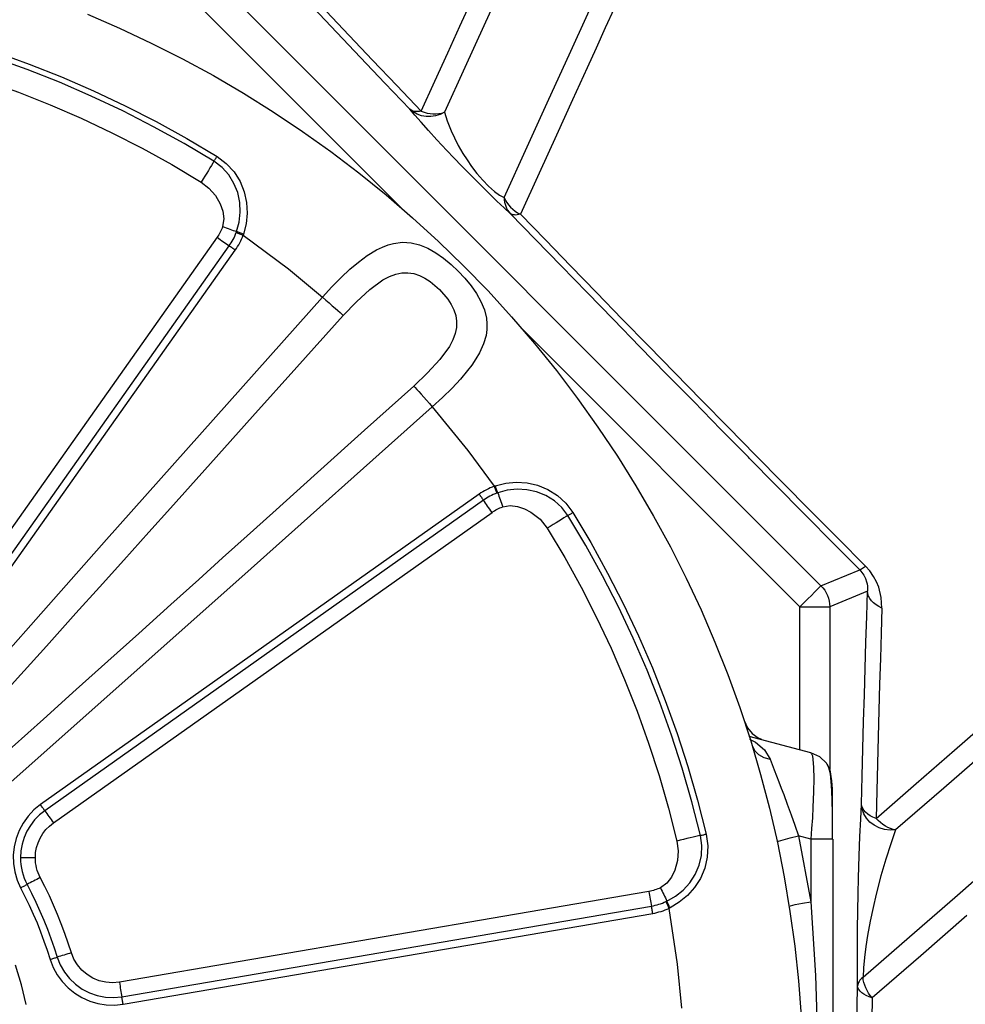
# Model space of a CAD drawing. Header units: millimetres. Extents: x 196 to 1773810, y -221320 to 153872.
# Tile 223 of 256: x 1164071 to 1164389, y -195476 to -195145. Entities that reach past the tile are written whole.
import ezdxf

# ---------------------------------------------------------------- set-up
doc = ezdxf.new("R2010")
doc.units = ezdxf.units.MM
doc.layers.get('Defpoints').update_dxf_attribs({"lineweight": 18})
doc.layers.add('00_Основной', color=163, linetype='Continuous', lineweight=40)
doc.layers.add('ТМ-размеры', color=25, linetype='Continuous', lineweight=20)
doc.styles.add('SFINKS', font='SFINKS.shx', dxfattribs={"width": 0.7, "oblique": 15})
doc.dimstyles.new('кира-50', dxfattribs={"dimtxt": 150, "dimasz": 40, "dimexe": 15, "dimexo": 0, "dimgap": 20, "dimtad": 1, "dimdec": 0, "dimrnd": 5, "dimdsep": 46, "dimtxsty": 'SFINKS', "dimblk1": 'OBLIQUE', "dimblk2": 'OBLIQUE', "dimsah": 1, "dimcen": 2.5, "dimclrd": 252, "dimclre": 252, "dimclrt": 252, "dimadec": 0, "dimazin": 0, "dimtfac": 1, "dimtdec": 0, "dimtofl": 0, "dimtmove": 0, "dimatfit": 3, "dimldrblk": 'OBLIQUE', "dimfxl": 15, "dimtfill": 1, "dimtolj": 1, "dimtzin": 0, "dimlwd": 20, "dimlwe": 20, "dimarcsym": 0})

# ---------------------------------------------------------------- blocks, each defined once
blk = doc.blocks.new('_Oblique')
at = {"color": 0, "linetype": 'ByBlock', "lineweight": -2}
blk.add_line((-0.5, -0.5), (0.5, 0.5), dxfattribs=at)
blk = doc.blocks.new('*D60')
at = {"layer": 'Defpoints', "color": 0, "linetype": 'ByBlock', "lineweight": 50, "transparency": 16777216}
for p in [(1164814.67, -194508.84), (1163074.58, -195856.77), (1164814.67, -195857.67)]:
    blk.add_point(p, dxfattribs=at)
at = {"layer": 'ТМ-размеры', "color": 252, "linetype": 'ByBlock', "lineweight": 20, "transparency": 16777216}
for p, q in [((1163074.58, -195856.77), (1163074.58, -194493.84)), ((1164814.67, -195857.67), (1164814.67, -194493.84)), ((1163074.58, -194508.84), (1164814.67, -194508.84))]:
    blk.add_line(p, q, dxfattribs=at)
at = {"layer": 'ТМ-размеры', "color": 252, "linetype": 'ByBlock', "lineweight": 20, "transparency": 16777216, "xscale": 40, "yscale": 40, "zscale": 40, "rotation": 180}
blk.add_blockref('_Oblique', (1163074.58, -194508.84), dxfattribs=at)
at = {"layer": 'ТМ-размеры', "color": 252, "linetype": 'ByBlock', "lineweight": 20, "transparency": 16777216, "xscale": 40, "yscale": 40, "zscale": 40}
blk.add_blockref('_Oblique', (1164814.67, -194508.84), dxfattribs=at)
at = {"layer": 'ТМ-размеры', "color": 252, "linetype": 'ByBlock', "transparency": 16777216, "insert": (1163944.63, -194413.84), "char_height": 150, "attachment_point": 5, "style": 'SFINKS', "bg_fill": 3, "box_fill_scale": 1.1, "bg_fill_color": 256, "bg_fill_true_color": 13158600, "bg_fill_transparency": 0}
blk.add_mtext('\\A1;1740', dxfattribs=at)
blk = doc.blocks.new('*D61')
at = {"layer": 'Defpoints', "color": 0, "linetype": 'ByBlock', "lineweight": 50, "transparency": 16777216}
for p in [(1163944.68, -194978.27), (1163944.68, -203390.23), (1165379.01, -203390.23)]:
    blk.add_point(p, dxfattribs=at)
at = {"layer": 'ТМ-размеры', "color": 252, "linetype": 'ByBlock', "lineweight": 20, "transparency": 16777216}
for p, q in [((1163944.68, -194978.27), (1165394.01, -194978.27)), ((1165379.01, -194978.27), (1165379.01, -203390.23)), ((1163944.68, -203390.23), (1165394.01, -203390.23))]:
    blk.add_line(p, q, dxfattribs=at)
at = {"layer": 'ТМ-размеры', "color": 252, "linetype": 'ByBlock', "lineweight": 20, "transparency": 16777216, "xscale": 40, "yscale": 40, "zscale": 40}
for p, rotation in [((1165379.01, -194978.27), 90), ((1165379.01, -203390.23), 270)]:
    blk.add_blockref('_Oblique', p, dxfattribs=dict(at, rotation=rotation))
at = {"layer": 'ТМ-размеры', "color": 252, "linetype": 'ByBlock', "transparency": 16777216, "insert": (1165284.01, -199184.25), "char_height": 150, "attachment_point": 5, "rotation": 90, "style": 'SFINKS', "bg_fill": 3, "box_fill_scale": 1.1, "bg_fill_color": 256, "bg_fill_true_color": 13158600, "bg_fill_transparency": 0}
blk.add_mtext('\\A1;8410', dxfattribs=at)

msp = doc.modelspace()

# ---------------------------------------------------------------- linework, layer by layer
at = {"layer": '00_Основной', "color": 252, "lineweight": 25, "ltscale": 10}
for p, q in [((1164112.84, -195107.27, 0.2), (1164340.67, -195335.09, 0.2)), ((1164199.2, -195207.76, 0.2), (1164105.77, -195114.34, 0.2)), ((1164137.54, -195217.92, 0.2), (1164033.13, -195365.47, 0.2)), ((1164037.21, -195368.36, 0.2), (1164141.6, -195220.8, 0.2)), ((1164039.24, -195369.8, 0.2), (1164143.65, -195222.24, 0.2)), ((1164333.6, -195342.16, 0.2), (1164240.17, -195248.73, 0.2)), ((1164225.68, -195304.28, 0.2), (1164078.13, -195408.69, 0.2)), ((1164227.13, -195306.33, 0.2), (1164079.57, -195410.72, 0.2)), ((1164082.45, -195414.8, 0.2), (1164230.01, -195310.4, 0.2)), ((1164340.67, -195335.09, 0.2), (1164353.68, -195329.7, 0.2)), ((1164356.3, -195336.9, 0.2), (1164343.59, -195342.16, 0.2)), ((1164333.6, -195390.29, 0.2), (1164333.6, -195342.16, 0.2)), ((1164343.59, -195342.16, 0.2), (1164343.59, -195396.86, 0.2)), ((1164337.27, -195391.27, 0.2), (1164316.54, -195385.72, 0.2)), ((1164317.53, -195388.9, 0.2), (1164317.95, -195389.73, 0.2)), ((1164333.15, -195419.15, 0.2), (1164337.27, -195441.32, 0.2)), ((1164337.27, -195420.25, 0.2), (1164333.15, -195419.15, 0.2)), ((1164325.95, -195421.25, 0.2), (1164326.01, -195421.21, 0.2)), ((1164337.27, -195420.25, 0.2), (1164337.27, -195441.32, 0.2)), ((1164344.68, -195420.25, 0.2), (1164344.42, -195420.25, 0.2)), ((1164344.68, -195420.25, 0.2), (1164344.68, -195586.27, 0.2)), ((1164282.81, -195437.88, 0.2), (1164104.65, -195468.38, 0.2)), ((1164105.49, -195473.3, 0.2), (1164283.65, -195442.79, 0.2)), ((1164329.97, -195442.87, 0.2), (1164330.03, -195442.84, 0.2)), ((1164105.92, -195475.75, 0.2), (1164284.07, -195445.24, 0.2))]:
    msp.add_line(p, q, dxfattribs=at)
at = {"layer": '00_Основной', "color": 252, "lineweight": 25, "ltscale": 10, "elevation": 0.2}
for points in [[(1164206.19, -195175.49), (1164210.8, -195165.38), (1164215.11, -195155.92), (1164219.23, -195146.9), (1164223.22, -195138.11), (1164226.95, -195129.97), (1164230.53, -195122.08), (1164232.85, -195117.02), (1164235.03, -195112.2), (1164237.11, -195107.68), (1164239.17, -195103.12), (1164241.13, -195098.84), (1164242.96, -195094.82), (1164244.67, -195091.05), (1164247.66, -195084.5), (1164250.27, -195078.78), (1164252.53, -195073.81), (1164254.48, -195069.55), (1164256.14, -195065.88), (1164257.51, -195062.87), (1164258.6, -195060.5), (1164259.39, -195058.75), (1164259.89, -195057.66)], [(1164267.93, -195057.55), (1164267.22, -195059.1), (1164266.01, -195061.76), (1164264.3, -195065.51), (1164262.1, -195070.34), (1164259.42, -195076.24), (1164256.24, -195083.21), (1164252.57, -195091.24), (1164248.44, -195100.31), (1164243.84, -195110.43), (1164238.76, -195121.55), (1164233.24, -195133.68), (1164227.26, -195146.79), (1164220.85, -195160.86), (1164214.01, -195175.89)], [(1164234.1, -195204.58), (1164241.87, -195187.5), (1164249.17, -195171.49), (1164255.97, -195156.56), (1164262.27, -195142.76), (1164268.04, -195130.08), (1164273.29, -195118.57), (1164278, -195108.22), (1164282.16, -195099.08), (1164285.79, -195091.15), (1164288.84, -195084.45), (1164291.34, -195078.97), (1164293.26, -195074.76), (1164294.61, -195071.78), (1164295.4, -195070.07)], [(1164202.35, -195174.8), (1164193.98, -195166.05), (1164185.8, -195157.46), (1164177.77, -195149.02), (1164169.94, -195140.77), (1164162.29, -195132.67), (1164154.84, -195124.75), (1164147.6, -195117.03), (1164140.56, -195109.5), (1164133.74, -195102.17), (1164127.14, -195095.05), (1164120.76, -195088.13)], [(1164125.6, -195089.87), (1164131.9, -195096.7), (1164138.42, -195103.74), (1164145.16, -195110.98), (1164152.1, -195118.42), (1164159.27, -195126.05), (1164166.62, -195133.86), (1164174.17, -195141.85), (1164181.92, -195150.02), (1164189.83, -195158.36), (1164197.94, -195166.84), (1164206.19, -195175.49)], [(1164271.06, -195140.99), (1164268.12, -195147.46), (1164264.99, -195154.31), (1164262, -195160.88), (1164257.06, -195171.72), (1164251.68, -195183.52), (1164245.86, -195196.31), (1164239.55, -195210.14)], [(1164093.92, -195142.94), (1164104.73, -195147.61), (1164115.4, -195152.62), (1164125.91, -195157.92), (1164136.27, -195163.56), (1164146.44, -195169.5), (1164156.42, -195175.75), (1164166.23, -195182.3), (1164175.81, -195189.12), (1164185.19, -195196.25), (1164194.36, -195203.66), (1164203.3, -195211.34), (1164211.99, -195219.28), (1164220.44, -195227.48), (1164228.66, -195235.94), (1164236.6, -195244.64), (1164244.28, -195253.57), (1164251.68, -195262.74), (1164258.8, -195272.11), (1164265.64, -195281.71), (1164272.19, -195291.5), (1164278.42, -195301.49), (1164284.38, -195311.66), (1164290.01, -195322.01), (1164295.32, -195332.52), (1164300.31, -195343.19), (1164305, -195354.01), (1164309.33, -195364.96), (1164313.35, -195376.04), (1164317.02, -195387.23), (1164320.35, -195398.53), (1164323.34, -195409.92), (1164325.99, -195421.41), (1164328.29, -195432.95), (1164330.24, -195444.58), (1164331.84, -195456.25), (1164333.08, -195467.96), (1164333.97, -195479.72)], [(1164136.47, -195192.37), (1164126.42, -195186.39), (1164116.19, -195180.73), (1164105.77, -195175.41), (1164095.19, -195170.41), (1164084.47, -195165.77), (1164073.59, -195161.47), (1164062.58, -195157.52), (1164051.46, -195153.92), (1164040.23, -195150.69), (1164028.88, -195147.81)], [(1164029.33, -195145.92), (1164040.74, -195148.81), (1164052.03, -195152.07), (1164063.22, -195155.68), (1164074.28, -195159.65), (1164085.21, -195163.98), (1164096, -195168.65), (1164106.64, -195173.66), (1164117.09, -195179.02), (1164127.39, -195184.71), (1164137.5, -195190.72)], [(1164027.01, -195155.77), (1164038.08, -195158.59), (1164049.06, -195161.75), (1164059.94, -195165.26), (1164070.71, -195169.13), (1164081.34, -195173.34), (1164091.82, -195177.88), (1164102.16, -195182.76), (1164112.34, -195187.97), (1164122.34, -195193.48), (1164132.18, -195199.34)], [(1164236.12, -195209.88), (1164234.1, -195208.03), (1164231.68, -195205.73), (1164228.84, -195203), (1164225.79, -195199.99), (1164222.74, -195196.92), (1164219.86, -195193.96), (1164217.22, -195191.21), (1164214.84, -195188.7), (1164211.47, -195185.09), (1164208.6, -195181.96), (1164206.15, -195179.22), (1164204.09, -195176.85), (1164202.35, -195174.8)], [(1164214.01, -195175.89), (1164212.56, -195176.6), (1164211.02, -195177.09), (1164209.44, -195177.33), (1164207.86, -195177.3), (1164206.32, -195177.03), (1164204.86, -195176.52), (1164203.54, -195175.76), (1164202.35, -195174.8)], [(1164206.19, -195175.49), (1164205.6, -195175.59), (1164205.03, -195175.64), (1164204.49, -195175.62), (1164203.99, -195175.56), (1164203.52, -195175.45), (1164203.08, -195175.28), (1164202.7, -195175.07), (1164202.35, -195174.8)], [(1164206.19, -195175.49), (1164207.16, -195175.86), (1164208.15, -195176.13), (1164209.15, -195176.33), (1164210.15, -195176.41), (1164211.16, -195176.42), (1164212.14, -195176.33), (1164213.09, -195176.16), (1164214.01, -195175.89)], [(1164214.01, -195175.89), (1164214.94, -195178.8), (1164216.24, -195182.07), (1164217.34, -195184.46), (1164218.65, -195187.01), (1164220.23, -195189.73), (1164221.6, -195191.89), (1164223.16, -195194.15), (1164224.94, -195196.46), (1164226.88, -195198.72), (1164228.88, -195200.77), (1164230.83, -195202.48), (1164232.58, -195203.73), (1164234.1, -195204.58)], [(1164136.47, -195192.37), (1164136.58, -195192.2), (1164136.68, -195192.02), (1164136.8, -195191.84), (1164136.92, -195191.64), (1164137.06, -195191.41), (1164137.2, -195191.18), (1164137.34, -195190.96), (1164137.5, -195190.72)], [(1164137.5, -195190.72), (1164140.63, -195193.08), (1164143.26, -195195.94), (1164145.27, -195199.16), (1164146.67, -195202.6), (1164147.46, -195206.17), (1164147.66, -195209.78), (1164147.3, -195213.34), (1164146.43, -195216.81)], [(1164136.47, -195192.37), (1164136.09, -195193), (1164135.64, -195193.72), (1164135.14, -195194.53), (1164134.59, -195195.4), (1164134.03, -195196.34), (1164133.42, -195197.31), (1164132.8, -195198.31), (1164132.18, -195199.34)], [(1164144.1, -195215.96), (1164144.96, -195212.79), (1164145.33, -195209.49), (1164145.16, -195206.17), (1164144.45, -195202.9), (1164143.21, -195199.79), (1164141.45, -195196.93), (1164139.18, -195194.42), (1164136.47, -195192.37)], [(1164132.18, -195199.34), (1164134.79, -195201.34), (1164136.96, -195203.84), (1164138.61, -195206.69), (1164139.47, -195209.16), (1164139.8, -195211.74), (1164139.39, -195214.33)], [(1164234.1, -195204.58), (1164234.13, -195205.34), (1164234.23, -195206.07), (1164234.4, -195206.79), (1164234.62, -195207.5), (1164234.91, -195208.15), (1164235.26, -195208.77), (1164235.67, -195209.35), (1164236.12, -195209.88)], [(1164234.1, -195204.58), (1164234.5, -195205.42), (1164234.99, -195206.24), (1164235.57, -195207.03), (1164236.23, -195207.76), (1164236.98, -195208.46), (1164237.77, -195209.09), (1164238.63, -195209.64), (1164239.55, -195210.14)], [(1164239.55, -195210.14), (1164239, -195210.28), (1164238.48, -195210.38), (1164238, -195210.42), (1164237.53, -195210.4), (1164237.12, -195210.35), (1164236.74, -195210.25), (1164236.42, -195210.1), (1164236.12, -195209.88)], [(1164316.52, -195292.18), (1164316.23, -195291.87), (1164307, -195282.5), (1164297.84, -195273.18), (1164288.74, -195263.91), (1164279.74, -195254.71), (1164270.82, -195245.58), (1164261.98, -195236.52), (1164253.25, -195227.55), (1164244.63, -195218.67), (1164236.12, -195209.88)], [(1164239.55, -195210.14), (1164247.96, -195218.82), (1164256.47, -195227.59), (1164265.1, -195236.45), (1164273.82, -195245.4), (1164282.63, -195254.43), (1164291.54, -195263.52), (1164300.51, -195272.66), (1164309.55, -195281.88), (1164318.67, -195291.14), (1164327.86, -195300.42), (1164337.08, -195309.76), (1164346.36, -195319.12), (1164355.67, -195328.5)], [(1164139.39, -195214.33), (1164139.2, -195214.81), (1164139.02, -195215.27), (1164138.81, -195215.74), (1164138.58, -195216.19), (1164138.34, -195216.64), (1164138.09, -195217.08), (1164137.82, -195217.5), (1164137.54, -195217.92)], [(1164139.39, -195214.33), (1164140, -195214.54), (1164140.62, -195214.75), (1164141.22, -195214.96), (1164141.83, -195215.18), (1164142.41, -195215.37), (1164142.99, -195215.58), (1164143.55, -195215.77), (1164144.1, -195215.96)], [(1164137.54, -195217.92), (1164138.06, -195218.31), (1164138.6, -195218.67), (1164139.12, -195219.06), (1164139.64, -195219.42), (1164140.15, -195219.78), (1164140.64, -195220.13), (1164141.14, -195220.48), (1164141.6, -195220.8)], [(1164141.6, -195220.8), (1164141.97, -195220.28), (1164142.31, -195219.75), (1164142.63, -195219.2), (1164142.93, -195218.64), (1164143.23, -195218.07), (1164143.5, -195217.49), (1164143.74, -195216.91), (1164143.98, -195216.32)], [(1164143.65, -195222.24), (1164144.04, -195221.65), (1164144.44, -195221.04), (1164144.79, -195220.42), (1164145.14, -195219.8), (1164145.47, -195219.15), (1164145.77, -195218.5), (1164146.05, -195217.84), (1164146.32, -195217.18)], [(1164143.98, -195216.32), (1164144.04, -195216.12), (1164144.1, -195215.96)], [(1164143.98, -195216.32), (1164144.24, -195216.42), (1164144.52, -195216.52), (1164144.81, -195216.63), (1164145.1, -195216.73), (1164145.4, -195216.84), (1164145.7, -195216.95), (1164146.01, -195217.06), (1164146.32, -195217.18)], [(1164146.43, -195216.81), (1164146.12, -195216.7), (1164145.82, -195216.6), (1164145.53, -195216.49), (1164145.23, -195216.37), (1164144.93, -195216.26), (1164144.65, -195216.16), (1164144.37, -195216.06), (1164144.1, -195215.96)], [(1164146.43, -195216.81), (1164146.36, -195217.02), (1164146.32, -195217.18)], [(1164146.32, -195217.18), (1164161.52, -195228.52), (1164173.03, -195238)], [(1164143.65, -195222.24), (1164143.38, -195222.06), (1164143.11, -195221.88), (1164142.84, -195221.69), (1164142.59, -195221.51), (1164142.34, -195221.33), (1164142.08, -195221.14), (1164141.84, -195220.97), (1164141.6, -195220.8)], [(1164173.03, -195238), (1164176.16, -195234.58), (1164179.22, -195231.46), (1164182.2, -195228.66), (1164185.08, -195226.24), (1164188.04, -195224.04), (1164191.15, -195222.14), (1164193.12, -195221.18), (1164195.03, -195220.46), (1164196.89, -195219.97), (1164199.88, -195219.6), (1164202.78, -195219.79), (1164205.6, -195220.48), (1164208.38, -195221.61), (1164211.06, -195223.12), (1164213.68, -195224.94), (1164216.22, -195227.01), (1164218.62, -195229.27), (1164220.89, -195231.67), (1164222.94, -195234.18), (1164224.78, -195236.81), (1164226.28, -195239.49), (1164227.43, -195242.27), (1164228.13, -195245.08), (1164228.32, -195247), (1164228.28, -195248.94), (1164227.99, -195250.96), (1164227.16, -195253.78), (1164225.82, -195256.74), (1164224.6, -195258.8), (1164223.21, -195260.88), (1164221.8, -195262.74), (1164219.36, -195265.64), (1164216.55, -195268.64), (1164213.39, -195271.74), (1164209.93, -195274.91)], [(1164179.98, -195244.23), (1164184.38, -195239.6), (1164188.86, -195235.48), (1164193.31, -195232.25), (1164195.48, -195231.09), (1164197.61, -195230.29), (1164199.68, -195229.86), (1164201.74, -195229.82), (1164203.66, -195230.12), (1164205.6, -195230.75), (1164207.37, -195231.63), (1164209.17, -195232.78), (1164210.8, -195234.07), (1164212.38, -195235.52), (1164215.12, -195238.72), (1164216.28, -195240.52), (1164217.16, -195242.28), (1164217.8, -195244.23), (1164218.11, -195246.13), (1164218.07, -195248.2), (1164217.66, -195250.26), (1164216.86, -195252.4), (1164215.72, -195254.59), (1164212.48, -195259.03), (1164208.35, -195263.53), (1164203.71, -195267.95)], [(1164173.03, -195238), (1164100.29, -195319.57), (1164043.36, -195383.86)], [(1164173.03, -195238), (1164174.14, -195239.01), (1164175.23, -195239.98), (1164176.28, -195240.91), (1164177.25, -195241.79), (1164178.12, -195242.56), (1164178.88, -195243.24), (1164179.51, -195243.8), (1164179.98, -195244.23)], [(1164049.57, -195389.32), (1164059.2, -195378.62), (1164069.38, -195367.32), (1164080.11, -195355.4), (1164090.04, -195344.33), (1164097.94, -195335.56), (1164106.11, -195326.46), (1164114.57, -195317.04), (1164121.83, -195308.96), (1164135.3, -195293.97), (1164149.48, -195278.2), (1164164.38, -195261.61), (1164179.98, -195244.23)], [(1164548.06, -195258.75), (1164546.8, -195259.84), (1164544.66, -195261.7), (1164541.65, -195264.32), (1164537.77, -195267.7), (1164533.03, -195271.82), (1164527.43, -195276.68), (1164520.98, -195282.29), (1164513.7, -195288.62), (1164505.58, -195295.68), (1164496.65, -195303.44), (1164486.92, -195311.89), (1164476.39, -195321.05), (1164465.09, -195330.87), (1164453.04, -195341.36), (1164440.23, -195352.49), (1164426.7, -195364.24), (1164412.48, -195376.6), (1164397.56, -195389.57), (1164381.99, -195403.1), (1164365.77, -195417.2)], [(1164203.71, -195267.95), (1164187.17, -195282.8), (1164171.35, -195297), (1164156.26, -195310.56), (1164147.7, -195318.26), (1164139.39, -195325.72), (1164131.34, -195332.96), (1164121.96, -195341.38), (1164111.15, -195351.11), (1164100.78, -195360.42), (1164090.18, -195369.96), (1164079.12, -195379.91), (1164068.61, -195389.38), (1164058.62, -195398.36)], [(1164203.71, -195267.95), (1164204.13, -195268.43), (1164204.7, -195269.05), (1164205.37, -195269.81), (1164206.15, -195270.69), (1164207.02, -195271.65), (1164207.95, -195272.69), (1164208.93, -195273.79), (1164209.93, -195274.91)], [(1164064.08, -195404.57), (1164145.85, -195332.07), (1164209.93, -195274.91)], [(1164209.93, -195274.91), (1164221.91, -195289.62), (1164230.76, -195301.62)], [(1164354.81, -195466.73), (1164370.47, -195453.12), (1164385.64, -195439.92), (1164400.32, -195427.16), (1164414.51, -195414.83), (1164428.2, -195402.94), (1164441.38, -195391.48), (1164456.42, -195378.4), (1164470.59, -195366.08), (1164483.89, -195354.52), (1164496.3, -195343.73), (1164507.79, -195333.75), (1164516.62, -195326.07), (1164524.78, -195318.98), (1164532.26, -195312.48), (1164539.06, -195306.57), (1164545.15, -195301.26), (1164550.53, -195296.58), (1164556.05, -195291.8), (1164560.55, -195287.89), (1164564, -195284.87), (1164566.45, -195282.75), (1164567.86, -195281.52)], [(1164336.22, -195312.12), (1164334.86, -195310.74), (1164325.51, -195301.28), (1164316.52, -195292.18)], [(1164231.12, -195301.5), (1164234.6, -195300.63), (1164238.15, -195300.28), (1164241.81, -195300.48), (1164245.34, -195301.26), (1164248.83, -195302.68), (1164252, -195304.68), (1164254.87, -195307.32), (1164257.22, -195310.44)], [(1164230.76, -195301.62), (1164230.1, -195301.89), (1164229.43, -195302.16), (1164228.78, -195302.46), (1164228.13, -195302.79), (1164227.5, -195303.13), (1164226.89, -195303.5), (1164226.28, -195303.89), (1164225.68, -195304.28)], [(1164231.62, -195303.96), (1164231.02, -195304.19), (1164230.45, -195304.44), (1164229.87, -195304.71), (1164229.29, -195304.99), (1164228.74, -195305.3), (1164228.19, -195305.63), (1164227.65, -195305.96), (1164227.13, -195306.33)], [(1164230.76, -195301.62), (1164230.96, -195301.55), (1164231.12, -195301.5)], [(1164230.76, -195301.62), (1164230.87, -195301.93), (1164230.98, -195302.24), (1164231.1, -195302.54), (1164231.21, -195302.83), (1164231.31, -195303.13), (1164231.42, -195303.41), (1164231.52, -195303.69), (1164231.62, -195303.96)], [(1164231.97, -195303.84), (1164231.87, -195303.57), (1164231.77, -195303.28), (1164231.66, -195303), (1164231.56, -195302.7), (1164231.45, -195302.41), (1164231.34, -195302.11), (1164231.24, -195301.8), (1164231.12, -195301.5)], [(1164231.97, -195303.84), (1164231.77, -195303.9), (1164231.62, -195303.96)], [(1164255.56, -195311.46), (1164253.52, -195308.76), (1164251.01, -195306.49), (1164248.14, -195304.72), (1164245.02, -195303.48), (1164241.76, -195302.78), (1164238.45, -195302.61), (1164235.15, -195302.97), (1164231.97, -195303.84)], [(1164231.97, -195303.84), (1164232.16, -195304.38), (1164232.35, -195304.95), (1164232.55, -195305.51), (1164232.76, -195306.11), (1164232.97, -195306.71), (1164233.18, -195307.32), (1164233.4, -195307.94), (1164233.61, -195308.55)], [(1164225.68, -195304.28), (1164225.88, -195304.55), (1164226.06, -195304.82), (1164226.24, -195305.09), (1164226.42, -195305.34), (1164226.61, -195305.6), (1164226.79, -195305.85), (1164226.96, -195306.09), (1164227.13, -195306.33)], [(1164230.01, -195310.4), (1164229.63, -195309.86), (1164229.25, -195309.34), (1164228.88, -195308.82), (1164228.51, -195308.29), (1164228.16, -195307.78), (1164227.8, -195307.28), (1164227.46, -195306.8), (1164227.13, -195306.33)], [(1164230.01, -195310.4), (1164230.43, -195310.11), (1164230.86, -195309.84), (1164231.29, -195309.59), (1164231.74, -195309.35), (1164232.2, -195309.12), (1164232.66, -195308.92), (1164233.13, -195308.73), (1164233.61, -195308.55)], [(1164233.61, -195308.55), (1164236.06, -195308.14), (1164238.55, -195308.41), (1164240.9, -195309.17), (1164243.12, -195310.31), (1164246.18, -195312.72), (1164248.6, -195315.76)], [(1164255.56, -195311.46), (1164255.74, -195311.36), (1164255.9, -195311.26), (1164256.1, -195311.13), (1164256.3, -195311), (1164256.51, -195310.88), (1164256.74, -195310.74), (1164256.98, -195310.59), (1164257.22, -195310.44)], [(1164257.22, -195310.44), (1164263.23, -195320.54), (1164268.91, -195330.83), (1164274.26, -195341.3), (1164279.28, -195351.94), (1164283.96, -195362.72), (1164288.28, -195373.66), (1164292.25, -195384.72), (1164295.87, -195395.91), (1164299.13, -195407.2), (1164302.02, -195418.6)], [(1164255.56, -195311.46), (1164254.93, -195311.85), (1164254.21, -195312.3), (1164253.41, -195312.8), (1164252.53, -195313.33), (1164251.6, -195313.91), (1164250.63, -195314.52), (1164249.61, -195315.14), (1164248.6, -195315.76)], [(1164300.13, -195419.04), (1164297.25, -195407.71), (1164294.02, -195396.47), (1164290.42, -195385.34), (1164286.47, -195374.33), (1164282.16, -195363.47), (1164277.52, -195352.73), (1164272.53, -195342.16), (1164267.21, -195331.74), (1164261.55, -195321.52), (1164255.56, -195311.46)], [(1164353.68, -195329.7), (1164344.24, -195320.2), (1164336.22, -195312.12)], [(1164248.6, -195315.76), (1164254.45, -195325.58), (1164259.97, -195335.6), (1164265.18, -195345.77), (1164270.05, -195356.1), (1164274.6, -195366.6), (1164278.81, -195377.23), (1164282.66, -195387.99), (1164286.19, -195398.87), (1164289.35, -195409.85), (1164292.16, -195420.93)], [(1164355.67, -195328.5), (1164355.28, -195328.8), (1164354.92, -195329.06), (1164354.61, -195329.29), (1164354.33, -195329.46), (1164354.1, -195329.59), (1164353.92, -195329.67), (1164353.76, -195329.71), (1164353.68, -195329.7)], [(1164353.68, -195329.7), (1164354.43, -195330.58), (1164355.08, -195331.54), (1164355.6, -195332.59), (1164355.98, -195333.72), (1164356.16, -195334.47), (1164356.28, -195335.24), (1164356.32, -195336.05), (1164356.3, -195336.9)], [(1164361.16, -195342.58), (1164360.95, -195339), (1164360.09, -195335.57), (1164359.32, -195333.71), (1164358.35, -195331.93), (1164357.11, -195330.12), (1164355.67, -195328.5)], [(1164333.6, -195342.16), (1164334.95, -195340.8), (1164336.25, -195339.51), (1164337.45, -195338.31), (1164338.51, -195337.25), (1164339.38, -195336.38), (1164340.06, -195335.7), (1164340.48, -195335.27), (1164340.67, -195335.09)], [(1164340.67, -195335.09), (1164341.32, -195335.82), (1164341.91, -195336.62), (1164342.42, -195337.45), (1164342.83, -195338.34), (1164343.17, -195339.25), (1164343.41, -195340.21), (1164343.55, -195341.19), (1164343.59, -195342.16)], [(1164354.32, -195408.48), (1164354.54, -195399.13), (1164354.78, -195389.88), (1164355.02, -195380.75), (1164355.28, -195371.75), (1164355.51, -195362.85), (1164355.78, -195354.07), (1164356.04, -195345.42), (1164356.3, -195336.9)], [(1164361.16, -195342.58), (1164360.13, -195342.09), (1164359.18, -195341.51), (1164358.36, -195340.85), (1164357.66, -195340.14), (1164357.1, -195339.38), (1164356.68, -195338.58), (1164356.41, -195337.74), (1164356.3, -195336.9)], [(1164333.6, -195342.16), (1164335.5, -195342.16), (1164337.34, -195342.16), (1164339.05, -195342.16), (1164340.54, -195342.16), (1164341.8, -195342.16), (1164342.73, -195342.16), (1164343.34, -195342.16), (1164343.59, -195342.16)], [(1164361.16, -195342.58), (1164360.89, -195351.01), (1164360.64, -195359.56), (1164360.38, -195368.22), (1164360.13, -195377.02), (1164359.89, -195385.92), (1164359.65, -195394.94), (1164359.42, -195404.06), (1164359.18, -195413.31)], [(1164359.18, -195413.31), (1164372.66, -195401.58), (1164385.53, -195390.42), (1164397.78, -195379.77)], [(1164314.89, -195380.61), (1164315.95, -195382.84), (1164317.53, -195384.73), (1164319.5, -195386.2), (1164320.64, -195386.67)], [(1164316.67, -195386.65), (1164318.67, -195387.66), (1164321.67, -195390.22), (1164323.58, -195393.42)], [(1164317.95, -195389.73), (1164318.33, -195390.49), (1164319.67, -195391.86), (1164321.49, -195392.86), (1164323.58, -195393.42)], [(1164323.58, -195393.42), (1164324.23, -195395.13), (1164324.94, -195396.98), (1164325.71, -195398.97), (1164326.49, -195400.99), (1164327.29, -195403.1), (1164328.12, -195405.32), (1164329.34, -195408.57), (1164330.66, -195412.16), (1164331.92, -195415.64), (1164333.15, -195419.15)], [(1164337.27, -195391.27), (1164337.52, -195391.55), (1164337.76, -195392.28), (1164337.96, -195393.47), (1164338.07, -195394.72), (1164338.16, -195396.22), (1164338.21, -195399.9), (1164338.16, -195404.39), (1164337.96, -195409.58), (1164337.76, -195413.1), (1164337.52, -195416.72), (1164337.27, -195420.25)], [(1164342.54, -195394.78), (1164340.23, -195392.62), (1164337.27, -195391.27)], [(1164344.55, -195420.25), (1164344.55, -195415.66), (1164344.52, -195411.38), (1164344.45, -195407.47), (1164344.34, -195403.95), (1164344.14, -195400.89), (1164343.83, -195398.32), (1164343.32, -195396.26), (1164342.54, -195394.77)], [(1164344.55, -195420.25), (1164344.55, -195417.56), (1164344.56, -195415.12), (1164344.56, -195411.06), (1164344.56, -195408.95), (1164344.56, -195407.27), (1164344.56, -195405.91), (1164344.51, -195403.53), (1164344.31, -195400.69), (1164344.13, -195399.17), (1164343.84, -195397.67), (1164343.42, -195396.28), (1164342.78, -195395.09)], [(1164078.13, -195408.69), (1164075.92, -195410.48), (1164073.96, -195412.56), (1164072.28, -195414.88), (1164070.91, -195417.37), (1164069.89, -195420.04), (1164069.23, -195422.82), (1164068.93, -195425.66), (1164069, -195428.5), (1164069.44, -195431.33), (1164070.26, -195434.06), (1164071.42, -195436.68)], [(1164079.57, -195410.72), (1164079.4, -195410.5), (1164079.23, -195410.25), (1164079.06, -195410.01), (1164078.88, -195409.75), (1164078.7, -195409.48), (1164078.51, -195409.23), (1164078.32, -195408.96), (1164078.13, -195408.69)], [(1164352.99, -195469.62), (1164352.93, -195466.04), (1164352.9, -195462.2), (1164352.9, -195458.28), (1164352.92, -195454.37), (1164352.94, -195450.53), (1164353.03, -195444.42), (1164353.14, -195438.7), (1164353.27, -195433.32), (1164353.5, -195425.92), (1164353.75, -195419.35), (1164354.02, -195413.55), (1164354.32, -195408.48)], [(1164365.77, -195417.2), (1164363.9, -195417.26), (1164362.02, -195417.02), (1164360.23, -195416.46), (1164358.59, -195415.62), (1164357.15, -195414.52), (1164355.96, -195413.21), (1164355.08, -195411.73), (1164354.53, -195410.13), (1164354.32, -195408.48)], [(1164359.18, -195413.31), (1164358.15, -195412.88), (1164357.22, -195412.39), (1164356.39, -195411.84), (1164355.68, -195411.23), (1164355.12, -195410.58), (1164354.69, -195409.91), (1164354.43, -195409.2), (1164354.32, -195408.48)], [(1164079.57, -195410.72), (1164077.78, -195412.16), (1164076.16, -195413.82), (1164074.74, -195415.65), (1164073.57, -195417.63), (1164072.63, -195419.74), (1164071.95, -195421.94), (1164071.54, -195424.22), (1164071.4, -195426.52)], [(1164079.57, -195410.72), (1164079.91, -195411.19), (1164080.25, -195411.68), (1164080.6, -195412.18), (1164080.97, -195412.69), (1164081.34, -195413.21), (1164081.7, -195413.73), (1164082.08, -195414.27), (1164082.45, -195414.8)], [(1164365.77, -195417.2), (1164364.91, -195417), (1164364.04, -195416.72), (1164363.18, -195416.34), (1164362.32, -195415.88), (1164361.48, -195415.34), (1164360.68, -195414.72), (1164359.9, -195414.04), (1164359.18, -195413.31)], [(1164076.4, -195426.52), (1164076.5, -195424.81), (1164076.8, -195423.13), (1164077.3, -195421.49), (1164078, -195419.93), (1164078.88, -195418.44), (1164079.92, -195417.09), (1164081.12, -195415.88), (1164082.45, -195414.8)], [(1164288.84, -195441.12), (1164291.69, -195439.48), (1164294.28, -195437.41), (1164296.5, -195434.94), (1164298.32, -195432.13), (1164299.65, -195429.06), (1164300.42, -195425.78), (1164300.59, -195422.4), (1164300.13, -195419.04)], [(1164302.02, -195418.6), (1164302.57, -195422.48), (1164302.4, -195426.38), (1164301.55, -195430.07), (1164300.1, -195433.5), (1164298.14, -195436.56), (1164295.72, -195439.27), (1164292.96, -195441.53), (1164289.88, -195443.38)], [(1164300.13, -195419.04), (1164299.41, -195419.22), (1164298.58, -195419.42), (1164297.66, -195419.63), (1164296.66, -195419.87), (1164295.58, -195420.12), (1164294.47, -195420.38), (1164293.33, -195420.66), (1164292.16, -195420.93)], [(1164300.13, -195419.04), (1164300.31, -195419), (1164300.52, -195418.95), (1164300.74, -195418.9), (1164300.98, -195418.84), (1164301.21, -195418.78), (1164301.47, -195418.73), (1164301.74, -195418.66), (1164302.02, -195418.6)], [(1164326.3, -195421.03), (1164326.42, -195420.97), (1164327.93, -195420.48), (1164330.31, -195419.83), (1164333.15, -195419.15)], [(1164365.77, -195417.2), (1164364.11, -195421.86), (1164362.47, -195427), (1164360.83, -195432.66), (1164359.24, -195438.84), (1164358.22, -195443.24), (1164357.25, -195447.84), (1164356.36, -195452.64), (1164355.77, -195456.33), (1164355.28, -195460.03), (1164354.93, -195463.57), (1164354.81, -195466.73)], [(1164292.16, -195420.93), (1164292.59, -195424.2), (1164292.37, -195427.52), (1164291.51, -195430.71), (1164290.38, -195433.05), (1164288.77, -195435.11), (1164286.65, -195436.63)], [(1164344.42, -195420.25), (1164344.14, -195420.25), (1164342.62, -195420.25), (1164340.23, -195420.25), (1164337.27, -195420.25)], [(1164076.4, -195426.52), (1164075.73, -195426.52), (1164075.08, -195426.52), (1164074.45, -195426.52), (1164073.81, -195426.52), (1164073.18, -195426.52), (1164072.57, -195426.52), (1164071.98, -195426.52), (1164071.4, -195426.52)], [(1164071.4, -195426.52), (1164071.44, -195427.69), (1164071.54, -195428.84), (1164071.72, -195430), (1164071.96, -195431.14), (1164072.28, -195432.27), (1164072.66, -195433.39), (1164073.11, -195434.46), (1164073.62, -195435.52)], [(1164078.03, -195433.19), (1164077.65, -195432.42), (1164077.33, -195431.61), (1164077.04, -195430.79), (1164076.8, -195429.96), (1164076.62, -195429.11), (1164076.5, -195428.25), (1164076.42, -195427.39), (1164076.4, -195426.52)], [(1164078.03, -195433.19), (1164077.47, -195433.5), (1164076.89, -195433.8), (1164076.31, -195434.09), (1164075.75, -195434.39), (1164075.2, -195434.69), (1164074.66, -195434.97), (1164074.14, -195435.25), (1164073.62, -195435.52)], [(1164088.52, -195458.49), (1164087.46, -195455.23), (1164086.33, -195452), (1164085.13, -195448.78), (1164083.86, -195445.61), (1164082.51, -195442.45), (1164081.1, -195439.33), (1164079.6, -195436.24), (1164078.03, -195433.19)], [(1164071.42, -195436.68), (1164071.69, -195436.52), (1164071.99, -195436.36), (1164072.28, -195436.22), (1164072.56, -195436.07), (1164072.84, -195435.93), (1164073.11, -195435.79), (1164073.36, -195435.65), (1164073.62, -195435.52)], [(1164071.42, -195436.68), (1164072.9, -195439.57), (1164074.31, -195442.5), (1164075.66, -195445.48), (1164076.95, -195448.47), (1164078.16, -195451.49), (1164079.3, -195454.54), (1164080.37, -195457.62), (1164081.38, -195460.72)], [(1164073.62, -195435.52), (1164075.13, -195438.47), (1164076.56, -195441.44), (1164077.95, -195444.46), (1164079.25, -195447.51), (1164080.48, -195450.59), (1164081.64, -195453.7), (1164082.73, -195456.83), (1164083.76, -195459.97)], [(1164286.65, -195436.63), (1164286.2, -195436.84), (1164285.74, -195437.04), (1164285.26, -195437.23), (1164284.78, -195437.38), (1164284.3, -195437.54), (1164283.8, -195437.66), (1164283.31, -195437.78), (1164282.81, -195437.88)], [(1164286.65, -195436.63), (1164286.95, -195437.21), (1164287.23, -195437.8), (1164287.51, -195438.38), (1164287.78, -195438.95), (1164288.06, -195439.51), (1164288.33, -195440.06), (1164288.58, -195440.6), (1164288.84, -195441.12)], [(1164282.81, -195437.88), (1164282.91, -195438.51), (1164283.02, -195439.14), (1164283.14, -195439.78), (1164283.23, -195440.42), (1164283.35, -195441.04), (1164283.45, -195441.63), (1164283.55, -195442.22), (1164283.65, -195442.79)], [(1164283.65, -195442.79), (1164284.28, -195442.67), (1164284.9, -195442.53), (1164285.51, -195442.38), (1164286.13, -195442.19), (1164286.72, -195442), (1164287.33, -195441.77), (1164287.92, -195441.53), (1164288.5, -195441.28)], [(1164284.07, -195445.24), (1164284.01, -195444.92), (1164283.96, -195444.61), (1164283.9, -195444.28), (1164283.86, -195443.97), (1164283.8, -195443.66), (1164283.74, -195443.36), (1164283.7, -195443.07), (1164283.65, -195442.79)], [(1164288.5, -195441.28), (1164288.68, -195441.19), (1164288.84, -195441.12)], [(1164288.5, -195441.28), (1164288.61, -195441.54), (1164288.74, -195441.81), (1164288.87, -195442.1), (1164289.01, -195442.38), (1164289.14, -195442.66), (1164289.28, -195442.96), (1164289.4, -195443.25), (1164289.54, -195443.55)], [(1164289.88, -195443.38), (1164289.74, -195443.08), (1164289.62, -195442.79), (1164289.47, -195442.49), (1164289.35, -195442.21), (1164289.2, -195441.92), (1164289.08, -195441.64), (1164288.95, -195441.38), (1164288.84, -195441.12)], [(1164330.35, -195442.72), (1164330.45, -195442.66), (1164331.99, -195442.31), (1164334.4, -195441.83), (1164337.27, -195441.32)], [(1164337.27, -195441.32), (1164338.81, -195466.13), (1164339.58, -195491), (1164339.58, -195515.56), (1164338.81, -195540.38), (1164337.27, -195565.19)], [(1164284.07, -195445.24), (1164284.78, -195445.12), (1164285.48, -195444.96), (1164286.17, -195444.78), (1164286.86, -195444.58), (1164287.54, -195444.35), (1164288.22, -195444.1), (1164288.88, -195443.83), (1164289.54, -195443.55)], [(1164289.88, -195443.38), (1164289.7, -195443.46), (1164289.54, -195443.55)], [(1164289.54, -195443.55), (1164292.27, -195462.32), (1164293.71, -195477.16)], [(1164389.73, -195446), (1164374.2, -195459.51), (1164357.88, -195473.69)], [(1164088.52, -195458.49), (1164087.9, -195458.69), (1164087.28, -195458.89), (1164086.67, -195459.07), (1164086.06, -195459.27), (1164085.45, -195459.45), (1164084.88, -195459.64), (1164084.31, -195459.8), (1164083.76, -195459.97)], [(1164104.65, -195468.38), (1164102.36, -195468.58), (1164100.08, -195468.43), (1164097.84, -195467.9), (1164095.73, -195467.03), (1164093.77, -195465.83), (1164092.03, -195464.33), (1164090.55, -195462.58), (1164089.38, -195460.62), (1164088.52, -195458.49)], [(1164073.29, -195475.92), (1164071.68, -195469.23), (1164069.72, -195462.63)], [(1164081.38, -195460.72), (1164081.69, -195460.62), (1164082, -195460.52), (1164082.31, -195460.44), (1164082.6, -195460.34), (1164082.9, -195460.24), (1164083.2, -195460.16), (1164083.48, -195460.07), (1164083.76, -195459.97)], [(1164081.38, -195460.72), (1164082.39, -195463.39), (1164083.76, -195465.89), (1164085.44, -195468.2), (1164087.4, -195470.28), (1164089.62, -195472.07), (1164092.06, -195473.56), (1164094.67, -195474.72), (1164097.41, -195475.52), (1164100.22, -195475.98), (1164103.07, -195476.06), (1164105.92, -195475.75)], [(1164083.76, -195459.97), (1164084.78, -195462.57), (1164086.15, -195464.98), (1164087.86, -195467.18), (1164089.86, -195469.1), (1164092.12, -195470.73), (1164094.58, -195472.01), (1164097.21, -195472.91), (1164099.95, -195473.44), (1164102.73, -195473.56), (1164105.49, -195473.3)], [(1164104.65, -195468.38), (1164104.76, -195469.02), (1164104.87, -195469.67), (1164104.97, -195470.3), (1164105.08, -195470.92), (1164105.18, -195471.54), (1164105.3, -195472.14), (1164105.4, -195472.73), (1164105.49, -195473.3)], [(1164352.28, -195509.18), (1164352.45, -195499.23), (1164352.72, -195484.33), (1164352.99, -195469.62)], [(1164354.81, -195466.73), (1164354.41, -195467.06), (1164354.06, -195467.4), (1164353.75, -195467.75), (1164353.5, -195468.12), (1164353.3, -195468.48), (1164353.14, -195468.86), (1164353.04, -195469.24), (1164352.99, -195469.62)], [(1164357.88, -195473.69), (1164356.84, -195473.34), (1164355.91, -195472.91), (1164355.08, -195472.45), (1164354.37, -195471.94), (1164353.81, -195471.39), (1164353.38, -195470.81), (1164353.1, -195470.22), (1164352.99, -195469.62)], [(1164357.88, -195473.69), (1164357.25, -195472.87), (1164356.67, -195472.02), (1164356.16, -195471.15), (1164355.72, -195470.26), (1164355.37, -195469.37), (1164355.1, -195468.48), (1164354.91, -195467.59), (1164354.81, -195466.73)], [(1164105.92, -195475.75), (1164105.86, -195475.44), (1164105.8, -195475.12), (1164105.75, -195474.8), (1164105.69, -195474.48), (1164105.64, -195474.18), (1164105.59, -195473.87), (1164105.53, -195473.58), (1164105.49, -195473.3)], [(1164357.88, -195473.69), (1164357.62, -195488.22), (1164357.35, -195502.94), (1164357.11, -195517.83), (1164356.87, -195532.88), (1164356.65, -195548.1), (1164356.44, -195563.46), (1164356.25, -195578.97), (1164356.06, -195594.61), (1164355.9, -195610.36), (1164355.74, -195626.22), (1164355.6, -195642.19), (1164355.47, -195658.25)]]:
    msp.add_lwpolyline(points, dxfattribs=at)

# ---------------------------------------------------------------- next in the draw order: dimensions: what is measured, and where the dimension line sits
at = {"layer": 'ТМ-размеры', "color": 3, "linetype": 'ByBlock'}
dim = msp.add_linear_dim(base=(1164814.67, -194508.84, 0.2), p1=(1163074.58, -195856.77, 0.2), p2=(1164814.67, -195857.67, 0.2), dimstyle='кира-50', dxfattribs=at)
dim.commit()
dim.dimension.update_dxf_attribs({"geometry": '*D60', "text_midpoint": (1163944.63, -194508.84, 0.2), "dimtype": 160})

# ---------------------------------------------------------------- next in the draw order: dimensions: what is measured, and where the dimension line sits
dim = msp.add_linear_dim(base=(1165379.01, -203390.23, 0.2), p1=(1163944.68, -194978.27, 0.2), p2=(1163944.68, -203390.23, 0.2), angle=90, dimstyle='кира-50', dxfattribs=at)
dim.commit()
dim.dimension.update_dxf_attribs({"geometry": '*D61', "text_midpoint": (1165284.01, -199184.25, 0.2)})

doc.saveas('drawing.dxf')
